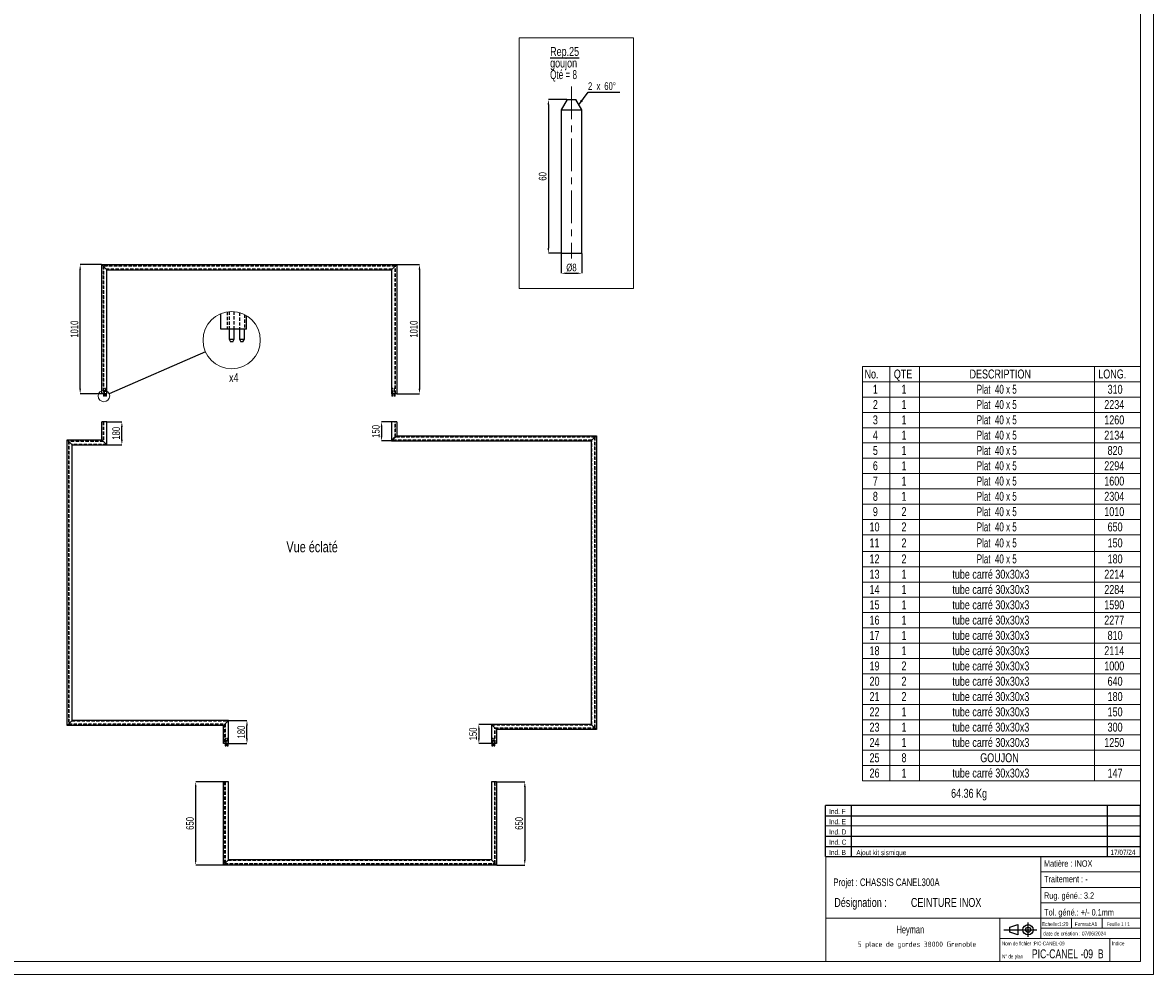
# Model space of a CAD drawing. Header units: millimetres. Extents: x 0 to 841, y 0 to 594.
# Tile 5 of 6: x 399 to 841, y 0 to 372. Entities that reach past the tile are written whole.
import ezdxf
from ezdxf.enums import TextEntityAlignment as Align

# ---------------------------------------------------------------- set-up
doc = ezdxf.new("R2010")
doc.units = ezdxf.units.MM
doc.header["$PDSIZE"] = -1
doc.linetypes.add('CENTERX2', pattern=[20.32, 12.7, -2.54, 2.54, -2.54])
doc.linetypes.add('HIDDEN', pattern=[1.905, 1.27, -0.635])
for name, color, linetype in [('COTES', 1, 'Continuous'), ('NOTES', 6, 'Continuous'), ('TRAIT-MIXTES', 3, 'CENTERX2'), ('TRAIT-TIRET', 2, 'HIDDEN')]:
    doc.layers.add(name, color=color, linetype=linetype)
doc.layers.add('TRAIT-FORT', color=4, linetype='Continuous', lineweight=25)
doc.styles.add('SLDTEXTSTYLE0', font='TXT', dxfattribs={"width": 0.75})
doc.styles.add('SLDTEXTSTYLE1', font='TXT', dxfattribs={"width": 0.723243})
doc.styles.add('SLDTEXTSTYLE2', font='TXT', dxfattribs={"width": 0.707278})
doc.styles.add('SLDTEXTSTYLE3', font='TXT', dxfattribs={"width": 0.7})
doc.styles.add('SLDTEXTSTYLE4', font='ISOCP3', dxfattribs={"width": 0.96})
doc.styles.add('SLDTEXTSTYLE5', font='TXT', dxfattribs={"width": 0.605})
doc.styles.add('SLDTEXTSTYLE6', font='TXT', dxfattribs={"width": 0.692308})
doc.styles.add('SLDTEXTSTYLE7', font='TXT', dxfattribs={"width": 0.666667})
doc.styles.add('SLDTEXTSTYLE8', font='TXT', dxfattribs={"width": 0.678571})
doc.dimstyles.new('SLDDIMSTYLE0', dxfattribs={"dimtxt": 3, "dimasz": 2, "dimexe": 0, "dimexo": 0.0625, "dimgap": 0.75, "dimtad": 1, "dimdec": 0, "dimlfac": 20, "dimrnd": 1e-09, "dimzin": 12, "dimdsep": 46, "dimtxsty": 'SLDTEXTSTYLE0', "dimsah": 1, "dimcen": 0.09, "dimadec": 0, "dimazin": 3, "dimtfac": 1, "dimtdec": 0, "dimtmove": 0, "dimatfit": 0, "dimfxl": 1, "dimfrac": 2, "dimtolj": 1, "dimtzin": 12, "dimarcsym": 0})
doc.dimstyles.new('SLDDIMSTYLE1', dxfattribs={"dimtxt": 3, "dimasz": 2, "dimexe": 0, "dimexo": 0.0625, "dimgap": 0.75, "dimtad": 1, "dimdec": 0, "dimlfac": 20, "dimrnd": 1e-09, "dimzin": 12, "dimdsep": 46, "dimtxsty": 'SLDTEXTSTYLE0', "dimsah": 1, "dimcen": 0.09, "dimadec": 0, "dimazin": 3, "dimtfac": 1, "dimtdec": 0, "dimtofl": 0, "dimtmove": 0, "dimatfit": 3, "dimfxl": 1, "dimfrac": 2, "dimtolj": 1, "dimtzin": 12, "dimarcsym": 0})
doc.dimstyles.new('SLDDIMSTYLE2', dxfattribs={"dimtxt": 0.18, "dimasz": 2, "dimexe": 0, "dimexo": 0.0625, "dimgap": 0, "dimtad": 0, "dimtih": 1, "dimtoh": 1, "dimdec": 0, "dimrnd": 1e-09, "dimzin": 0, "dimdsep": 46, "dimtxsty": 'Standard', "dimblk1": 'NONE', "dimblk2": 'NONE', "dimsah": 1, "dimcen": 0.09, "dimadec": 0, "dimazin": 0, "dimtfac": 2, "dimtdec": 0, "dimtofl": 0, "dimtmove": 0, "dimatfit": 3, "dimldrblk": 'NONE', "dimfxl": 1, "dimfrac": 2, "dimtolj": 1, "dimtzin": 0, "dimarcsym": 0})
doc.dimstyles.new('SLDDIMSTYLE7', dxfattribs={"dimtxt": 3, "dimasz": 2, "dimexe": 0, "dimexo": 0.0625, "dimgap": 0.75, "dimtad": 1, "dimdec": 0, "dimrnd": 1e-09, "dimzin": 12, "dimdsep": 46, "dimtxsty": 'SLDTEXTSTYLE0', "dimsah": 1, "dimcen": 0.09, "dimadec": 0, "dimazin": 3, "dimtfac": 1, "dimtdec": 0, "dimtmove": 0, "dimatfit": 0, "dimfxl": 1, "dimfrac": 2, "dimtolj": 1, "dimtzin": 12, "dimarcsym": 0})
doc.dimstyles.new('SLDDIMSTYLE8', dxfattribs={"dimtxt": 3, "dimasz": 2, "dimexe": 0, "dimexo": 0.0625, "dimgap": 0.75, "dimtad": 1, "dimdec": 0, "dimrnd": 1e-09, "dimzin": 12, "dimdsep": 46, "dimtxsty": 'SLDTEXTSTYLE0', "dimsah": 1, "dimcen": 0.09, "dimadec": 0, "dimazin": 3, "dimtfac": 1, "dimtdec": 0, "dimtofl": 0, "dimtmove": 0, "dimatfit": 3, "dimfxl": 1, "dimfrac": 2, "dimtolj": 1, "dimtzin": 12, "dimarcsym": 0})

# ---------------------------------------------------------------- blocks, each defined once
blk = doc.blocks.new('Bloc2')
for p, q in [((2.32, 3.8), (5.55, 4.8)), ((5.55, 4.8), (5.55, 0.8)), ((9.48, 0), (9.48, 5.6)), ((0, 2.8), (12.98, 2.8)), ((2.32, 1.8), (2.32, 3.8)), ((5.55, 0.8), (2.32, 1.8))]:
    blk.add_line(p, q)
for radius in [2, 1]:
    blk.add_circle((9.48, 2.8), radius)
blk = doc.blocks.new('TAB MODIFS')
for p, q in [((123, 20), (0, 20)), ((0, 0), (0, 20)), ((10, 20), (10, 0)), ((110, 20), (110, 0)), ((123, 0), (123, 20)), ((0, 16), (123, 16)), ((0, 8), (123, 8)), ((0, 4), (123, 4)), ((0, 0), (123, 0))]:
    blk.add_line(p, q)
at = {"color": 7, "linetype": 'Continuous', "lineweight": 18}
blk.add_line((0, 12), (123, 12), dxfattribs=at)
at = {"color": 7}
for tag in ['AUTOATTR0', 'AUTOATTR1', 'AUTOATTR2', 'AUTOATTR3', 'AUTOATTR4', 'AUTOATTR5', 'AUTOATTR6', 'AUTOATTR7', 'AUTOATTR8', 'AUTOATTR9']:
    blk.add_attdef(tag, (0, 0), '', height=1, dxfattribs=at)
at = {"layer": 'NOTES', "color": 211, "char_height": 2, "attachment_point": 1, "style": 'SLDTEXTSTYLE0'}
for s, insert in [('Ind. F', (1.36, 18.66)), ('Ind. E', (1.36, 14.66)), ('Ind. D', (1.36, 10.66)), ('Ind. C', (1.36, 6.66)), ('Ind. B', (1.36, 2.66))]:
    blk.add_mtext(s, dxfattribs=dict(at, insert=insert))
blk = doc.blocks.new('SW_NOTE_0')
at = {"layer": 'NOTES', "color": 0, "char_height": 3.5, "attachment_point": 1, "style": 'SLDTEXTSTYLE0'}
for s, insert in [('Désignation :', (0, 4.51)), ('CEINTURE INOX', (29.93, 4.51))]:
    blk.add_mtext(s, dxfattribs=dict(at, insert=insert))
blk = doc.blocks.new('SW_NOTE_1')
at = {"layer": 'NOTES', "color": 0, "insert": (20.84, 2.58), "char_height": 2, "attachment_point": 2, "style": 'SLDTEXTSTYLE4'}
blk.add_mtext('5 place de gordes 38000 Grenoble', dxfattribs=at)
blk = doc.blocks.new('SW_TABLEANNOTATION_0')
at = {"color": 0, "linetype": 'Continuous', "lineweight": 18}
for p, q in [((0, 0), (0, -161.86)), ((108.68, 0), (0, 0)), ((10.8, 0), (10.8, -5.97)), ((22.36, 0), (22.36, -5.97)), ((90.65, 0), (90.65, -5.97)), ((108.68, -161.86), (108.68, 0)), ((0, -5.97), (108.68, -5.97)), ((10.8, -5.97), (10.8, -161.86)), ((22.36, -5.97), (22.36, -161.86)), ((90.65, -5.97), (90.65, -161.86)), ((0, -11.95), (108.68, -11.95)), ((0, -17.92), (108.68, -17.92)), ((0, -23.9), (108.68, -23.9)), ((0, -29.87), (108.68, -29.87)), ((0, -35.85), (108.68, -35.85)), ((0, -41.82), (108.68, -41.82)), ((0, -47.8), (108.68, -47.8)), ((0, -53.77), (108.68, -53.77)), ((0, -59.75), (108.68, -59.75)), ((0, -65.72), (108.68, -65.72)), ((0, -72.25), (108.68, -72.25)), ((0, -78.22), (108.68, -78.22)), ((0, -84.19), (108.68, -84.19)), ((0, -90.17), (108.68, -90.17)), ((0, -96.14), (108.68, -96.14)), ((0, -102.12), (108.68, -102.12)), ((0, -108.09), (108.68, -108.09)), ((0, -114.07), (108.68, -114.07)), ((0, -120.04), (108.68, -120.04)), ((0, -126.02), (108.68, -126.02)), ((0, -131.99), (108.68, -131.99)), ((0, -137.97), (108.68, -137.97)), ((0, -143.94), (108.68, -143.94)), ((0, -149.92), (108.68, -149.92)), ((0, -155.89), (108.68, -155.89)), ((0, -161.86), (108.68, -161.86))]:
    blk.add_line(p, q, dxfattribs=at)
at = {"color": 0, "linetype": 'Continuous', "lineweight": 18, "char_height": 3.5, "attachment_point": 1}
for s, insert, style in [('No.', (0.85, -1.18), 'SLDTEXTSTYLE0'), ('QTE', (12.3, -1.18), 'SLDTEXTSTYLE0'), ('DESCRIPTION', (41.86, -1.18), 'SLDTEXTSTYLE0'), ('LONG.', (92.15, -1.18), 'SLDTEXTSTYLE0'), ('1', (4.11, -7.15), 'SLDTEXTSTYLE0'), ('1', (15.29, -7.15), 'SLDTEXTSTYLE0'), ('Plat  40 x 5', (44.69, -7.15), 'SLDTEXTSTYLE7'), ('310', (95.79, -7.15), 'SLDTEXTSTYLE0'), ('2', (4.11, -13.12), 'SLDTEXTSTYLE0'), ('1', (15.29, -13.12), 'SLDTEXTSTYLE0'), ('Plat  40 x 5', (44.69, -13.12), 'SLDTEXTSTYLE7'), ('2234', (94.49, -13.12), 'SLDTEXTSTYLE0'), ('3', (4.11, -19.1), 'SLDTEXTSTYLE0'), ('1', (15.29, -19.1), 'SLDTEXTSTYLE0'), ('Plat  40 x 5', (44.69, -19.1), 'SLDTEXTSTYLE7'), ('1260', (94.49, -19.1), 'SLDTEXTSTYLE0'), ('4', (4.11, -25.07), 'SLDTEXTSTYLE0'), ('1', (15.29, -25.07), 'SLDTEXTSTYLE0'), ('Plat  40 x 5', (44.69, -25.07), 'SLDTEXTSTYLE7'), ('2134', (94.49, -25.07), 'SLDTEXTSTYLE0'), ('Plat  40 x 5', (44.69, -31.05), 'SLDTEXTSTYLE7'), ('5', (4.11, -31.05), 'SLDTEXTSTYLE0'), ('1', (15.29, -31.05), 'SLDTEXTSTYLE0'), ('820', (95.79, -31.05), 'SLDTEXTSTYLE0'), ('6', (4.11, -37.02), 'SLDTEXTSTYLE0'), ('1', (15.29, -37.02), 'SLDTEXTSTYLE0'), ('Plat  40 x 5', (44.69, -37.02), 'SLDTEXTSTYLE7'), ('2294', (94.49, -37.02), 'SLDTEXTSTYLE0'), ('7', (4.11, -43), 'SLDTEXTSTYLE0'), ('1', (15.29, -43), 'SLDTEXTSTYLE0'), ('Plat  40 x 5', (44.69, -43), 'SLDTEXTSTYLE7'), ('1600', (94.49, -43), 'SLDTEXTSTYLE0'), ('8', (4.11, -48.97), 'SLDTEXTSTYLE0'), ('1', (15.29, -48.97), 'SLDTEXTSTYLE0'), ('Plat  40 x 5', (44.69, -48.97), 'SLDTEXTSTYLE7'), ('2304', (94.49, -48.97), 'SLDTEXTSTYLE0'), ('9', (4.11, -54.95), 'SLDTEXTSTYLE0'), ('2', (15.29, -54.95), 'SLDTEXTSTYLE0'), ('Plat  40 x 5', (44.69, -54.95), 'SLDTEXTSTYLE7'), ('1010', (94.49, -54.95), 'SLDTEXTSTYLE0'), ('10', (2.81, -60.92), 'SLDTEXTSTYLE0'), ('2', (15.29, -60.92), 'SLDTEXTSTYLE0'), ('Plat  40 x 5', (44.69, -60.92), 'SLDTEXTSTYLE7'), ('650', (95.79, -60.92), 'SLDTEXTSTYLE0'), ('11', (2.81, -67.17), 'SLDTEXTSTYLE0'), ('2', (15.29, -67.17), 'SLDTEXTSTYLE0'), ('Plat  40 x 5', (44.69, -67.17), 'SLDTEXTSTYLE7'), ('150', (95.79, -67.17), 'SLDTEXTSTYLE0'), ('12', (2.81, -73.42), 'SLDTEXTSTYLE0'), ('2', (15.29, -73.42), 'SLDTEXTSTYLE0'), ('Plat  40 x 5', (44.69, -73.42), 'SLDTEXTSTYLE7'), ('180', (95.79, -73.42), 'SLDTEXTSTYLE0'), ('13', (2.81, -79.4), 'SLDTEXTSTYLE0'), ('1', (15.29, -79.4), 'SLDTEXTSTYLE0'), ('tube carré 30x30x3', (35.16, -79.4), 'SLDTEXTSTYLE0'), ('2214', (94.49, -79.4), 'SLDTEXTSTYLE0'), ('14', (2.81, -85.37), 'SLDTEXTSTYLE0'), ('1', (15.29, -85.37), 'SLDTEXTSTYLE0'), ('tube carré 30x30x3', (35.16, -85.37), 'SLDTEXTSTYLE0'), ('2284', (94.49, -85.37), 'SLDTEXTSTYLE0'), ('15', (2.81, -91.35), 'SLDTEXTSTYLE0'), ('1', (15.29, -91.35), 'SLDTEXTSTYLE0'), ('tube carré 30x30x3', (35.16, -91.35), 'SLDTEXTSTYLE0'), ('1590', (94.49, -91.35), 'SLDTEXTSTYLE0'), ('tube carré 30x30x3', (35.16, -97.32), 'SLDTEXTSTYLE0'), ('16', (2.81, -97.32), 'SLDTEXTSTYLE0'), ('1', (15.29, -97.32), 'SLDTEXTSTYLE0'), ('2277', (94.49, -97.32), 'SLDTEXTSTYLE0'), ('17', (2.81, -103.29), 'SLDTEXTSTYLE0'), ('1', (15.29, -103.29), 'SLDTEXTSTYLE0'), ('tube carré 30x30x3', (35.16, -103.29), 'SLDTEXTSTYLE0'), ('810', (95.79, -103.29), 'SLDTEXTSTYLE0'), ('18', (2.81, -109.27), 'SLDTEXTSTYLE0'), ('1', (15.29, -109.27), 'SLDTEXTSTYLE0'), ('tube carré 30x30x3', (35.16, -109.27), 'SLDTEXTSTYLE0'), ('2114', (94.49, -109.27), 'SLDTEXTSTYLE0'), ('tube carré 30x30x3', (35.16, -115.24), 'SLDTEXTSTYLE0'), ('19', (2.81, -115.24), 'SLDTEXTSTYLE0'), ('2', (15.29, -115.24), 'SLDTEXTSTYLE0'), ('1000', (94.49, -115.24), 'SLDTEXTSTYLE0'), ('20', (2.81, -121.22), 'SLDTEXTSTYLE0'), ('2', (15.29, -121.22), 'SLDTEXTSTYLE0'), ('tube carré 30x30x3', (35.16, -121.22), 'SLDTEXTSTYLE0'), ('640', (95.79, -121.22), 'SLDTEXTSTYLE0'), ('21', (2.81, -127.19), 'SLDTEXTSTYLE0'), ('2', (15.29, -127.19), 'SLDTEXTSTYLE0'), ('tube carré 30x30x3', (35.16, -127.19), 'SLDTEXTSTYLE0'), ('180', (95.79, -127.19), 'SLDTEXTSTYLE0'), ('22', (2.81, -133.17), 'SLDTEXTSTYLE0'), ('1', (15.29, -133.17), 'SLDTEXTSTYLE0'), ('tube carré 30x30x3', (35.16, -133.17), 'SLDTEXTSTYLE0'), ('150', (95.79, -133.17), 'SLDTEXTSTYLE0'), ('23', (2.81, -139.14), 'SLDTEXTSTYLE0'), ('1', (15.29, -139.14), 'SLDTEXTSTYLE0'), ('tube carré 30x30x3', (35.16, -139.14), 'SLDTEXTSTYLE0'), ('300', (95.79, -139.14), 'SLDTEXTSTYLE0'), ('24', (2.81, -145.12), 'SLDTEXTSTYLE0'), ('1', (15.29, -145.12), 'SLDTEXTSTYLE0'), ('tube carré 30x30x3', (35.16, -145.12), 'SLDTEXTSTYLE0'), ('1250', (94.49, -145.12), 'SLDTEXTSTYLE0'), ('25', (2.81, -151.09), 'SLDTEXTSTYLE0'), ('8', (15.29, -151.09), 'SLDTEXTSTYLE0'), ('GOUJON', (46.04, -151.09), 'SLDTEXTSTYLE0'), ('26', (2.81, -157.07), 'SLDTEXTSTYLE0'), ('1', (15.29, -157.07), 'SLDTEXTSTYLE0'), ('tube carré 30x30x3', (35.16, -157.07), 'SLDTEXTSTYLE0'), ('147', (95.79, -157.07), 'SLDTEXTSTYLE0')]:
    blk.add_mtext(s, dxfattribs=dict(at, insert=insert, style=style))
blk = doc.blocks.new('_D')
at = {"layer": 'COTES', "color": 0, "lineweight": -2, "transparency": 16777216}
for p, q in [((432.32, 215.88), (438.11, 215.88)), ((438.11, 208.88), (438.11, 213.88)), ((432.32, 206.88), (438.11, 206.88))]:
    blk.add_line(p, q, dxfattribs=at)
at = {"layer": 'COTES', "color": 0, "transparency": 16777216}
for points in [[(437.78, 213.88), (438.44, 213.88), (438.11, 215.88)], [(437.78, 208.88), (438.44, 208.88), (438.11, 206.88)]]:
    blk.add_solid(points, dxfattribs=at)
at = {"layer": 'Defpoints', "color": 0, "transparency": 16777216}
for p in [(432.26, 215.88), (438.11, 215.88), (432.26, 206.88)]:
    blk.add_point(p, dxfattribs=at)
at = {"layer": 'COTES', "color": 0, "transparency": 16777216, "insert": (434.36, 211.38), "char_height": 3, "attachment_point": 2, "rotation": 90, "style": 'SLDTEXTSTYLE0'}
blk.add_mtext('\\A1;180', dxfattribs=at)
blk = doc.blocks.new('_D_1')
at = {"layer": 'COTES', "color": 0, "lineweight": -2, "transparency": 16777216}
for p, q in [((543.39, 215.88), (539.54, 215.88)), ((539.54, 213.88), (539.54, 210.38)), ((543.39, 208.38), (539.54, 208.38))]:
    blk.add_line(p, q, dxfattribs=at)
at = {"layer": 'COTES', "color": 0, "transparency": 16777216}
for points in [[(539.21, 213.88), (539.88, 213.88), (539.54, 215.88)], [(539.21, 210.38), (539.88, 210.38), (539.54, 208.38)]]:
    blk.add_solid(points, dxfattribs=at)
at = {"layer": 'Defpoints', "color": 0, "transparency": 16777216}
for p in [(543.46, 215.88), (539.54, 208.38), (543.46, 208.38)]:
    blk.add_point(p, dxfattribs=at)
at = {"layer": 'COTES', "color": 0, "transparency": 16777216, "insert": (535.79, 212.13), "char_height": 3, "attachment_point": 2, "rotation": 90, "style": 'SLDTEXTSTYLE0'}
blk.add_mtext('\\A1;150', dxfattribs=at)
blk = doc.blocks.new('_D_2')
at = {"layer": 'COTES', "color": 0, "lineweight": -2, "transparency": 16777216}
for p, q in [((479.82, 99.18), (486.96, 99.18)), ((486.96, 92.18), (486.96, 97.18)), ((479.82, 90.18), (486.96, 90.18))]:
    blk.add_line(p, q, dxfattribs=at)
at = {"layer": 'COTES', "color": 0, "transparency": 16777216}
for points in [[(486.63, 97.18), (487.3, 97.18), (486.96, 99.18)], [(486.63, 92.18), (487.3, 92.18), (486.96, 90.18)]]:
    blk.add_solid(points, dxfattribs=at)
at = {"layer": 'Defpoints', "color": 0, "transparency": 16777216}
for p in [(479.76, 99.18), (486.96, 99.18), (479.76, 90.18)]:
    blk.add_point(p, dxfattribs=at)
at = {"layer": 'COTES', "color": 0, "transparency": 16777216, "insert": (483.21, 94.68), "char_height": 3, "attachment_point": 2, "rotation": 90, "style": 'SLDTEXTSTYLE0'}
blk.add_mtext('\\A1;180', dxfattribs=at)
blk = doc.blocks.new('_D_3')
at = {"layer": 'COTES', "color": 0, "lineweight": -2, "transparency": 16777216}
for p, q in [((582.39, 97.68), (577.54, 97.68)), ((577.54, 95.68), (577.54, 92.18)), ((582.39, 90.18), (577.54, 90.18))]:
    blk.add_line(p, q, dxfattribs=at)
at = {"layer": 'COTES', "color": 0, "transparency": 16777216}
for points in [[(577.21, 95.68), (577.88, 95.68), (577.54, 97.68)], [(577.21, 92.18), (577.88, 92.18), (577.54, 90.18)]]:
    blk.add_solid(points, dxfattribs=at)
at = {"layer": 'Defpoints', "color": 0, "transparency": 16777216}
for p in [(582.46, 97.68), (577.54, 90.18), (582.46, 90.18)]:
    blk.add_point(p, dxfattribs=at)
at = {"layer": 'COTES', "color": 0, "transparency": 16777216, "insert": (573.79, 93.93), "char_height": 3, "attachment_point": 2, "rotation": 90, "style": 'SLDTEXTSTYLE0'}
blk.add_mtext('\\A1;150', dxfattribs=at)
blk = doc.blocks.new('_D_4')
at = {"layer": 'COTES', "color": 0, "lineweight": -2, "transparency": 16777216}
for p, q in [((477.69, 75.23), (466.94, 75.23)), ((466.94, 44.73), (466.94, 73.23)), ((477.69, 42.73), (466.94, 42.73))]:
    blk.add_line(p, q, dxfattribs=at)
at = {"layer": 'COTES', "color": 0, "transparency": 16777216}
for points in [[(466.6, 73.23), (467.27, 73.23), (466.94, 75.23)], [(466.6, 44.73), (467.27, 44.73), (466.94, 42.73)]]:
    blk.add_solid(points, dxfattribs=at)
at = {"layer": 'Defpoints', "color": 0, "transparency": 16777216}
for p in [(466.94, 75.23), (477.76, 75.23), (477.76, 42.73)]:
    blk.add_point(p, dxfattribs=at)
at = {"layer": 'COTES', "color": 0, "transparency": 16777216, "insert": (463.19, 58.98), "char_height": 3, "attachment_point": 2, "rotation": 90, "style": 'SLDTEXTSTYLE0'}
blk.add_mtext('\\A1;650', dxfattribs=at)
blk = doc.blocks.new('_D_5')
at = {"layer": 'COTES', "color": 0, "lineweight": -2, "transparency": 16777216}
for p, q in [((584.52, 75.23), (595.48, 75.23)), ((595.48, 73.23), (595.48, 44.73)), ((584.52, 42.73), (595.48, 42.73))]:
    blk.add_line(p, q, dxfattribs=at)
at = {"layer": 'COTES', "color": 0, "transparency": 16777216}
for points in [[(595.15, 73.23), (595.81, 73.23), (595.48, 75.23)], [(595.15, 44.73), (595.81, 44.73), (595.48, 42.73)]]:
    blk.add_solid(points, dxfattribs=at)
at = {"layer": 'Defpoints', "color": 0, "transparency": 16777216}
for p in [(584.46, 75.23), (584.46, 42.73), (595.48, 42.73)]:
    blk.add_point(p, dxfattribs=at)
at = {"layer": 'COTES', "color": 0, "transparency": 16777216, "insert": (591.73, 58.98), "char_height": 3, "attachment_point": 2, "rotation": 90, "style": 'SLDTEXTSTYLE0'}
blk.add_mtext('\\A1;650', dxfattribs=at)
blk = doc.blocks.new('_D_6')
at = {"layer": 'COTES', "color": 0, "lineweight": -2, "transparency": 16777216}
for p, q in [((430.19, 277.31), (421.82, 277.31)), ((421.82, 228.81), (421.82, 275.31)), ((430.19, 226.81), (421.82, 226.81))]:
    blk.add_line(p, q, dxfattribs=at)
at = {"layer": 'COTES', "color": 0, "transparency": 16777216}
for points in [[(421.49, 275.31), (422.15, 275.31), (421.82, 277.31)], [(421.49, 228.81), (422.15, 228.81), (421.82, 226.81)]]:
    blk.add_solid(points, dxfattribs=at)
at = {"layer": 'Defpoints', "color": 0, "transparency": 16777216}
for p in [(421.82, 277.31), (430.26, 277.31), (430.26, 226.81)]:
    blk.add_point(p, dxfattribs=at)
at = {"layer": 'COTES', "color": 0, "transparency": 16777216, "insert": (418.07, 252.06), "char_height": 3, "attachment_point": 2, "rotation": 90, "style": 'SLDTEXTSTYLE0'}
blk.add_mtext('\\A1;1010', dxfattribs=at)
blk = doc.blocks.new('_D_7')
at = {"layer": 'COTES', "color": 0, "lineweight": -2, "transparency": 16777216}
for p, q in [((545.52, 277.31), (554.36, 277.31)), ((554.36, 275.31), (554.36, 228.81)), ((545.52, 226.81), (554.36, 226.81))]:
    blk.add_line(p, q, dxfattribs=at)
at = {"layer": 'COTES', "color": 0, "transparency": 16777216}
for points in [[(554.02, 275.31), (554.69, 275.31), (554.36, 277.31)], [(554.02, 228.81), (554.69, 228.81), (554.36, 226.81)]]:
    blk.add_solid(points, dxfattribs=at)
at = {"layer": 'Defpoints', "color": 0, "transparency": 16777216}
for p in [(545.46, 277.31), (545.46, 226.81), (554.36, 226.81)]:
    blk.add_point(p, dxfattribs=at)
at = {"layer": 'COTES', "color": 0, "transparency": 16777216, "insert": (550.61, 252.06), "char_height": 3, "attachment_point": 2, "rotation": 90, "style": 'SLDTEXTSTYLE0'}
blk.add_mtext('\\A1;1010', dxfattribs=at)
blk = doc.blocks.new('_None')
blk = doc.blocks.new('_D_29')
at = {"layer": 'COTES', "color": 0, "lineweight": -2, "transparency": 16777216}
for p, q in [((609.71, 281.68), (609.71, 273.9)), ((617.71, 281.68), (617.71, 273.9)), ((611.71, 273.9), (615.71, 273.9))]:
    blk.add_line(p, q, dxfattribs=at)
at = {"layer": 'COTES', "color": 0, "transparency": 16777216}
for points in [[(611.71, 274.23), (611.71, 273.56), (609.71, 273.9)], [(615.71, 274.23), (615.71, 273.56), (617.71, 273.9)]]:
    blk.add_solid(points, dxfattribs=at)
at = {"layer": 'Defpoints', "color": 0, "transparency": 16777216}
for p in [(609.71, 281.75), (617.71, 281.75), (617.71, 273.9)]:
    blk.add_point(p, dxfattribs=at)
at = {"layer": 'COTES', "color": 0, "transparency": 16777216, "insert": (613.71, 277.65), "char_height": 3, "attachment_point": 2, "style": 'SLDTEXTSTYLE0'}
blk.add_mtext('\\A1;%%c8', dxfattribs=at)
blk = doc.blocks.new('_D_30')
at = {"layer": 'COTES', "color": 0, "lineweight": -2, "transparency": 16777216}
for p, q in [((611.96, 341.75), (604.7, 341.75)), ((604.7, 339.75), (604.7, 283.75)), ((609.65, 281.75), (604.7, 281.75))]:
    blk.add_line(p, q, dxfattribs=at)
at = {"layer": 'COTES', "color": 0, "transparency": 16777216}
for points in [[(604.36, 339.75), (605.03, 339.75), (604.7, 341.75)], [(604.36, 283.75), (605.03, 283.75), (604.7, 281.75)]]:
    blk.add_solid(points, dxfattribs=at)
at = {"layer": 'Defpoints', "color": 0, "transparency": 16777216}
for p in [(612.02, 341.75), (604.7, 281.75), (609.71, 281.75)]:
    blk.add_point(p, dxfattribs=at)
at = {"layer": 'COTES', "color": 0, "transparency": 16777216, "insert": (600.95, 311.75), "char_height": 3, "attachment_point": 2, "rotation": 90, "style": 'SLDTEXTSTYLE0'}
blk.add_mtext('\\A1;60', dxfattribs=at)
blk = doc.blocks.new('SW_CHAMFER_DIMENSION_0')
at = {"layer": 'COTES', "color": 0}
for p, q in [((-3.61, -4.9), (0, 0)), ((0, 0), (12.39, 0))]:
    blk.add_line(p, q, dxfattribs=at)
blk.add_solid([(-3.61, -4.9), (-2.03, -3.59), (-2.83, -3)], dxfattribs=at)
at = {"layer": 'COTES', "color": 0, "char_height": 3, "attachment_point": 1, "style": 'SLDTEXTSTYLE0'}
for s, insert in [('2', (0, 3.87)), ('x', (3.34, 3.87)), ('60°', (6.35, 3.87))]:
    blk.add_mtext(s, dxfattribs=dict(at, insert=insert))
blk = doc.blocks.new('SW_NOTE_35')
at = {"layer": 'NOTES', "color": 0, "char_height": 3.5, "attachment_point": 1}
for s, insert, style in [('\\LRep.25', (0, 4.51), 'SLDTEXTSTYLE0'), ('goujon', (0, -0.01), 'SLDTEXTSTYLE0'), ('Qté = 8', (0, -4.54), 'SLDTEXTSTYLE8')]:
    blk.add_mtext(s, dxfattribs=dict(at, insert=insert, style=style))

msp = doc.modelspace()

# ---------------------------------------------------------------- linework, layer by layer
at = {"lineweight": 18}
for p, q in [((841, 594), (841, 0)), ((836, 589), (836, 5)), ((593.345, 267.904), (593.345, 365.88)), ((593.345, 365.88), (637.977, 365.88)), ((637.977, 267.904), (637.977, 365.88)), ((593.345, 267.904), (637.977, 267.904)), ((713, 46), (713, 5)), ((836, 46), (713, 46)), ((797, 46), (797, 14)), ((836, 46), (836, 5)), ((797, 40), (836, 40)), ((797, 34), (836, 34)), ((797, 28), (836, 28)), ((713, 22), (836, 22)), ((781, 22), (781, 5)), ((797, 18), (836, 18)), ((809, 22), (809, 18)), ((821, 22), (821, 18)), ((781, 14), (836, 14)), ((824, 14), (824, 5)), ((836, 5), (5, 5)), ((713, 5), (836, 5)), ((841, 0), (0, 0))]:
    msp.add_line(p, q, dxfattribs=at)
for centre, radius in [((480.988, 247.744), 11.19), ((431.107, 225.954), 2.238)]:
    msp.add_circle(centre, radius, dxfattribs=at)
at = {"layer": 'TRAIT-FORT', "lineweight": 25}
for p, q in [((612.021, 341.747), (609.711, 337.747)), ((612.021, 341.747), (615.394, 341.747)), ((617.711, 337.747), (615.402, 341.747)), ((609.711, 337.747), (609.711, 281.747)), ((609.719, 337.747), (617.703, 337.747)), ((617.711, 281.747), (617.711, 337.747)), ((609.711, 281.747), (617.711, 281.747)), ((430.257, 226.805), (430.257, 277.305)), ((430.257, 277.305), (432.257, 275.305)), ((430.257, 277.305), (545.457, 277.305)), ((432.257, 226.805), (432.257, 275.305)), ((432.257, 275.305), (543.457, 275.305)), ((543.457, 275.305), (545.457, 277.305)), ((543.457, 275.305), (543.457, 226.805)), ((545.457, 277.305), (545.457, 226.805)), ((476.738, 252.001), (476.738, 258.093)), ((486.738, 252.001), (486.738, 257.341)), ((486.738, 252.001), (476.738, 252.001)), ((479.988, 252.001), (479.988, 248.126)), ((481.988, 248.126), (481.988, 252.001)), ((483.988, 252.001), (483.988, 248.126)), ((485.988, 248.126), (485.988, 252.001)), ((479.988, 248.126), (480.565, 247.125)), ((479.988, 248.126), (481.988, 248.126)), ((481.411, 247.125), (481.988, 248.126)), ((483.988, 248.126), (484.565, 247.125)), ((483.988, 248.126), (485.988, 248.126)), ((485.411, 247.125), (485.988, 248.126)), ((481.411, 247.125), (480.565, 247.125)), ((485.411, 247.125), (484.565, 247.125)), ((432.257, 226.805), (430.257, 226.805)), ((430.907, 226.805), (430.907, 226.03)), ((430.907, 226.03), (431.023, 225.83)), ((430.907, 226.03), (431.307, 226.03)), ((431.192, 225.83), (431.023, 225.83)), ((431.192, 225.83), (431.307, 226.03)), ((431.307, 226.03), (431.307, 226.805)), ((431.707, 226.805), (431.707, 226.03)), ((431.707, 226.03), (431.823, 225.83)), ((431.707, 226.03), (432.107, 226.03)), ((431.992, 225.83), (431.823, 225.83)), ((431.992, 225.83), (432.107, 226.03)), ((432.107, 226.03), (432.107, 226.805)), ((545.457, 226.805), (543.457, 226.805)), ((543.607, 226.805), (543.607, 226.03)), ((543.607, 226.03), (543.723, 225.83)), ((543.607, 226.03), (544.007, 226.03)), ((543.892, 225.83), (543.723, 225.83)), ((543.892, 225.83), (544.007, 226.03)), ((544.007, 226.03), (544.007, 226.805)), ((544.407, 226.805), (544.407, 226.03)), ((544.407, 226.03), (544.523, 225.83)), ((544.407, 226.03), (544.807, 226.03)), ((544.692, 225.83), (544.523, 225.83)), ((544.692, 225.83), (544.807, 226.03)), ((544.807, 226.03), (544.807, 226.805)), ((430.257, 208.879), (430.257, 215.878)), ((432.257, 215.878), (430.257, 215.878)), ((432.257, 206.879), (432.257, 215.878)), ((543.457, 215.878), (543.457, 208.379)), ((545.457, 215.878), (543.457, 215.878)), ((545.457, 215.878), (545.457, 210.379)), ((416.757, 97.179), (416.757, 208.879)), ((416.757, 208.879), (418.757, 206.879)), ((416.757, 208.879), (430.257, 208.879)), ((430.257, 208.879), (432.257, 206.879)), ((543.457, 208.379), (545.457, 210.379)), ((543.457, 208.379), (621.457, 208.379)), ((545.457, 210.379), (623.457, 210.379)), ((623.457, 210.379), (621.457, 208.379)), ((621.457, 208.379), (621.457, 97.679)), ((623.457, 210.379), (623.457, 95.679)), ((418.757, 99.179), (418.757, 206.879)), ((418.757, 206.879), (432.257, 206.879)), ((416.757, 97.179), (418.757, 99.179)), ((477.757, 97.179), (416.757, 97.179)), ((479.757, 99.179), (418.757, 99.179)), ((477.757, 97.179), (479.757, 99.179)), ((477.757, 90.179), (477.757, 97.179)), ((479.757, 90.179), (479.757, 99.179)), ((584.457, 95.679), (582.457, 97.679)), ((621.457, 97.679), (582.457, 97.679)), ((582.457, 97.679), (582.457, 90.179)), ((623.457, 95.679), (621.457, 97.679)), ((623.457, 95.679), (584.457, 95.679)), ((584.457, 95.679), (584.457, 90.179)), ((479.757, 90.179), (477.757, 90.179)), ((478.407, 90.179), (478.407, 89.404)), ((478.407, 89.404), (478.523, 89.204)), ((478.407, 89.404), (478.807, 89.404)), ((478.692, 89.204), (478.523, 89.204)), ((478.692, 89.204), (478.807, 89.404)), ((478.807, 89.404), (478.807, 90.179)), ((479.207, 90.179), (479.207, 89.404)), ((479.207, 89.404), (479.323, 89.204)), ((479.207, 89.404), (479.607, 89.404)), ((479.492, 89.204), (479.323, 89.204)), ((479.492, 89.204), (479.607, 89.404)), ((479.607, 89.404), (479.607, 90.179)), ((584.457, 90.179), (582.457, 90.179)), ((582.607, 90.179), (582.607, 89.404)), ((582.607, 89.404), (582.723, 89.204)), ((582.607, 89.404), (583.007, 89.404)), ((582.892, 89.204), (582.723, 89.204)), ((582.892, 89.204), (583.007, 89.404)), ((583.007, 89.404), (583.007, 90.179)), ((583.407, 90.179), (583.407, 89.404)), ((583.407, 89.404), (583.523, 89.204)), ((583.407, 89.404), (583.807, 89.404)), ((583.692, 89.204), (583.523, 89.204)), ((583.692, 89.204), (583.807, 89.404)), ((583.807, 89.404), (583.807, 90.179)), ((477.757, 42.729), (477.757, 75.229)), ((479.757, 75.229), (477.757, 75.229)), ((479.757, 44.729), (479.757, 75.229)), ((582.457, 75.229), (582.457, 44.729)), ((584.457, 75.229), (582.457, 75.229)), ((584.457, 75.229), (584.457, 42.729)), ((477.757, 42.729), (479.757, 44.729)), ((582.457, 44.729), (479.757, 44.729)), ((582.457, 44.729), (584.457, 42.729)), ((584.457, 42.729), (477.757, 42.729))]:
    msp.add_line(p, q, dxfattribs=at)
at = {"layer": 'TRAIT-MIXTES', "lineweight": 18}
msp.add_line((613.711, 346.813), (613.711, 279.638), dxfattribs=at)
at = {"layer": 'TRAIT-TIRET'}
for p, q in [((544.957, 276.805), (430.757, 276.805)), ((430.757, 276.805), (430.757, 226.83)), ((544.807, 276.655), (430.907, 276.655)), ((430.907, 276.655), (430.907, 228.83)), ((543.607, 275.455), (432.107, 275.455)), ((432.107, 275.455), (432.107, 226.83)), ((543.607, 228.83), (543.607, 275.455)), ((544.807, 226.83), (544.807, 276.655)), ((544.957, 226.83), (544.957, 276.805)), ((479.238, 258.794), (479.238, 252.125)), ((479.988, 258.887), (479.988, 252.001)), ((481.988, 252.001), (481.988, 258.887)), ((483.988, 258.522), (483.988, 252.001)), ((485.988, 257.752), (485.988, 252.125)), ((480.738, 252.125), (479.238, 252.125)), ((485.238, 252.125), (480.738, 252.125)), ((486.738, 252.125), (485.238, 252.125)), ((485.988, 252.001), (485.988, 252.125)), ((431.057, 226.83), (430.757, 226.83)), ((431.307, 228.83), (430.907, 228.83)), ((430.907, 228.83), (430.907, 226.805)), ((431.957, 226.83), (431.057, 226.83)), ((431.307, 226.805), (431.307, 228.83)), ((432.107, 228.83), (431.707, 228.83)), ((431.707, 228.83), (431.707, 226.805)), ((432.257, 226.83), (431.957, 226.83)), ((432.107, 226.805), (432.107, 226.83)), ((543.757, 226.83), (543.457, 226.83)), ((544.007, 228.83), (543.607, 228.83)), ((543.607, 228.83), (543.607, 226.805)), ((544.657, 226.83), (543.757, 226.83)), ((544.007, 226.805), (544.007, 228.83)), ((544.807, 228.83), (544.407, 228.83)), ((544.407, 228.83), (544.407, 226.805)), ((544.957, 226.83), (544.657, 226.83)), ((544.807, 226.805), (544.807, 226.83)), ((430.757, 215.854), (430.757, 208.379)), ((431.057, 215.854), (430.757, 215.854)), ((430.907, 215.854), (430.907, 208.229)), ((431.957, 215.854), (431.057, 215.854)), ((432.257, 215.854), (431.957, 215.854)), ((432.107, 215.854), (432.107, 207.029)), ((543.757, 215.854), (543.457, 215.854)), ((543.607, 208.679), (543.607, 215.854)), ((544.657, 215.854), (543.757, 215.854)), ((544.957, 215.854), (544.657, 215.854)), ((544.807, 209.879), (544.807, 215.854)), ((544.957, 210.029), (544.957, 215.854)), ((430.757, 208.379), (417.257, 208.379)), ((417.257, 208.379), (417.257, 97.679)), ((430.907, 208.229), (417.407, 208.229)), ((417.407, 208.229), (417.407, 97.829)), ((621.457, 208.529), (543.457, 208.529)), ((621.607, 208.679), (543.607, 208.679)), ((543.757, 208.829), (544.657, 209.729)), ((622.807, 209.879), (544.807, 209.879)), ((622.957, 210.029), (544.957, 210.029)), ((621.457, 208.379), (621.457, 208.529)), ((621.607, 97.529), (621.607, 208.679)), ((621.757, 208.829), (622.657, 209.729)), ((622.957, 210.029), (622.657, 209.729)), ((622.807, 96.329), (622.807, 209.879)), ((622.957, 96.179), (622.957, 210.029)), ((432.107, 207.029), (418.607, 207.029)), ((418.607, 207.029), (418.607, 99.029)), ((417.257, 97.679), (478.257, 97.679)), ((417.407, 97.829), (478.407, 97.829)), ((418.607, 99.029), (479.607, 99.029)), ((478.257, 97.679), (478.257, 90.204)), ((478.407, 97.829), (478.407, 92.204)), ((479.607, 99.029), (479.607, 90.204)), ((582.607, 92.204), (582.607, 97.529)), ((582.607, 97.529), (621.607, 97.529)), ((583.807, 90.204), (583.807, 96.329)), ((583.807, 96.329), (622.807, 96.329)), ((583.957, 90.204), (583.957, 96.179)), ((583.957, 96.179), (622.957, 96.179)), ((478.557, 90.204), (478.257, 90.204)), ((478.807, 92.204), (478.407, 92.204)), ((478.407, 92.204), (478.407, 90.179)), ((479.457, 90.204), (478.557, 90.204)), ((478.807, 90.179), (478.807, 92.204)), ((479.607, 92.204), (479.207, 92.204)), ((479.207, 92.204), (479.207, 90.179)), ((479.757, 90.204), (479.457, 90.204)), ((479.607, 90.179), (479.607, 90.204)), ((582.757, 90.204), (582.457, 90.204)), ((583.007, 92.204), (582.607, 92.204)), ((582.607, 92.204), (582.607, 90.179)), ((583.657, 90.204), (582.757, 90.204)), ((583.007, 90.179), (583.007, 92.204)), ((583.807, 92.204), (583.407, 92.204)), ((583.407, 92.204), (583.407, 90.179)), ((583.957, 90.204), (583.657, 90.204)), ((583.807, 90.179), (583.807, 90.204)), ((478.257, 75.204), (478.257, 43.229)), ((478.557, 75.204), (478.257, 75.204)), ((478.407, 75.204), (478.407, 43.379)), ((479.457, 75.204), (478.557, 75.204)), ((479.757, 75.204), (479.457, 75.204)), ((479.607, 75.204), (479.607, 44.579)), ((582.757, 75.204), (582.457, 75.204)), ((582.607, 44.579), (582.607, 75.204)), ((583.657, 75.204), (582.757, 75.204)), ((583.957, 75.204), (583.657, 75.204)), ((583.807, 43.379), (583.807, 75.204)), ((583.957, 43.229), (583.957, 75.204)), ((479.607, 44.579), (582.607, 44.579)), ((478.257, 43.229), (583.957, 43.229)), ((478.407, 43.379), (583.807, 43.379))]:
    msp.add_line(p, q, dxfattribs=at)
at = {"layer": 'TRAIT-TIRET', "flags": 128}
for points in [[(543.457, 208.529), (543.463, 208.534), (543.48, 208.551), (543.508, 208.579), (543.545, 208.616), (543.591, 208.662), (543.643, 208.714), (543.699, 208.77), (543.757, 208.829)], [(543.757, 208.829), (543.705, 208.776), (543.655, 208.726), (543.607, 208.679), (543.565, 208.636), (543.528, 208.599), (543.498, 208.569), (543.475, 208.547), (543.462, 208.533), (543.457, 208.529)], [(544.657, 209.729), (544.709, 209.781), (544.76, 209.831), (544.807, 209.879), (544.85, 209.921), (544.887, 209.958), (544.917, 209.988), (544.939, 210.011), (544.953, 210.024), (544.957, 210.029)], [(544.957, 210.029), (544.952, 210.023), (544.935, 210.006), (544.907, 209.978), (544.869, 209.941), (544.824, 209.895), (544.772, 209.843), (544.716, 209.787), (544.657, 209.729)], [(621.457, 208.529), (621.462, 208.533), (621.475, 208.547), (621.498, 208.569), (621.528, 208.599), (621.565, 208.636), (621.607, 208.679), (621.655, 208.726), (621.705, 208.776), (621.757, 208.829)], [(621.757, 208.829), (621.699, 208.77), (621.643, 208.714), (621.591, 208.662), (621.545, 208.616), (621.508, 208.579), (621.48, 208.551), (621.463, 208.534), (621.457, 208.529)], [(622.657, 209.729), (622.716, 209.787), (622.772, 209.843), (622.824, 209.895), (622.869, 209.941), (622.907, 209.978), (622.935, 210.006), (622.952, 210.023), (622.957, 210.029)]]:
    msp.add_lwpolyline(points, dxfattribs=at)

# ---------------------------------------------------------------- block references
at = {"lineweight": 18}
msp.add_blockref('SW_TABLEANNOTATION_0', (727.325, 237.478), dxfattribs=at)
ref = msp.add_blockref('TAB MODIFS', (712.994, 45.99))
ref.add_attrib('AUTOATTR0', '17/07/24', dxfattribs={"layer": 'NOTES', "color": 211, "height": 2, "style": 'SLDTEXTSTYLE0', "width": 0.75}).set_placement((824.227, 46.085), align=Align.BOTTOM_LEFT)
ref.add_attrib('AUTOATTR1', 'Ajout kit sismique', dxfattribs={"layer": 'NOTES', "color": 211, "height": 2, "style": 'SLDTEXTSTYLE0', "width": 0.75}).set_placement((724.977, 45.984), align=Align.BOTTOM_LEFT)
msp.add_blockref('Bloc2', (782.56, 14.634))
at = {"layer": 'COTES'}
msp.add_blockref('SW_CHAMFER_DIMENSION_0', (620.171, 344.651), dxfattribs=at)
at = {"layer": 'NOTES'}
for name, p in [('SW_NOTE_35', (605.372, 357.797)), ('SW_NOTE_0', (716.367, 25.335)), ('SW_NOTE_1', (727.838, 10.213))]:
    msp.add_blockref(name, p, dxfattribs=at)

# ---------------------------------------------------------------- texts
for s, insert, char_height, attachment_point, style in [('x4', (479.968, 234.878), 3.5, 1, 'SLDTEXTSTYLE0'), ('Vue éclaté', (502.375, 169.145), 4.2333, 1, 'SLDTEXTSTYLE0'), ('64.36 Kg', (769.006, 72.493), 3.5, 2, 'SLDTEXTSTYLE0'), ('Matière : INOX', (798.266, 44.555), 2.5, 1, 'SLDTEXTSTYLE0'), ('Projet : CHASSIS CANEL300A', (716.015, 37.49), 3, 1, 'SLDTEXTSTYLE0'), ('Traitement : -', (798.298, 38.468), 2.5, 1, 'SLDTEXTSTYLE0'), ('Rug. géné.: 3.2', (798.285, 32.034), 2.5, 1, 'SLDTEXTSTYLE0'), ('Tol. géné.: +/- 0.1mm', (798.324, 25.499), 2.5, 1, 'SLDTEXTSTYLE0'), ('Heyman', (746.063, 19.027), 3, 2, 'SLDTEXTSTYLE5'), ('Echelle:1:20', (797.453, 20.405), 1.5, 1, 'SLDTEXTSTYLE0'), ('Format:A1', (810.289, 20.38), 1.5, 1, 'SLDTEXTSTYLE0'), ('Feuille 1 / 1', (822.806, 20.384), 1.5, 1, 'SLDTEXTSTYLE6'), ('date de création : 07/06/2024', (798.009, 16.695), 1.5, 1, 'SLDTEXTSTYLE0'), ('Nom de fichier :PIC-CANEL-09', (781.852, 12.815), 1.5, 1, 'SLDTEXTSTYLE2'), ('PIC-CANEL -09  B', (793.536, 9.788), 3.5, 1, 'SLDTEXTSTYLE1'), ('Indice', (824.693, 12.86), 1.5, 1, 'SLDTEXTSTYLE0'), ('N° de plan', (781.878, 7.765), 1.5, 1, 'SLDTEXTSTYLE3')]:
    msp.add_mtext(s, dxfattribs=dict(at, insert=insert, char_height=char_height, attachment_point=attachment_point, style=style))

# ---------------------------------------------------------------- dimensions: what is measured, and where the dimension line sits
at = {"layer": 'COTES'}
for base, p1, p2, dimstyle, picture, middle in [((604.698, 281.747), (612.021, 341.747), (609.711, 281.747), 'SLDDIMSTYLE8', '_D_30', (604.698, 311.747)), ((421.821, 277.305), (430.257, 226.805), (430.257, 277.305), 'SLDDIMSTYLE1', '_D_6', (421.821, 252.055)), ((554.357, 226.805), (545.457, 277.305), (545.457, 226.805), 'SLDDIMSTYLE1', '_D_7', (554.357, 252.055)), ((438.11, 215.878), (432.257, 206.879), (432.257, 215.878), 'SLDDIMSTYLE0', '_D', (438.11, 211.378)), ((539.542, 208.379), (543.457, 215.878), (543.457, 208.379), 'SLDDIMSTYLE0', '_D_1', (539.542, 212.128)), ((486.963, 99.179), (479.757, 90.179), (479.757, 99.179), 'SLDDIMSTYLE0', '_D_2', (486.963, 94.679)), ((577.545, 90.179), (582.457, 97.679), (582.457, 90.179), 'SLDDIMSTYLE0', '_D_3', (577.545, 93.929)), ((466.938, 75.229), (477.757, 42.729), (477.757, 75.229), 'SLDDIMSTYLE1', '_D_4', (466.938, 58.979)), ((595.48, 42.729), (584.457, 75.229), (584.457, 42.729), 'SLDDIMSTYLE1', '_D_5', (595.48, 58.979))]:
    dim = msp.add_linear_dim(base=base, p1=p1, p2=p2, angle=90, dimstyle=dimstyle, dxfattribs=at)
    dim.commit()
    dim.dimension.update_dxf_attribs({"geometry": picture, "text_midpoint": middle, "dimtype": 160})
dim = msp.add_linear_dim(base=(617.711, 273.898), p1=(609.711, 281.747), p2=(617.711, 281.747), text='%%c<>', dimstyle='SLDDIMSTYLE7', dxfattribs=at)
dim.commit()
dim.dimension.update_dxf_attribs({"geometry": '_D_29', "text_midpoint": (613.711, 273.898), "dimtype": 160})

# ---------------------------------------------------------------- leaders
at = {"lineweight": 18, "has_arrowhead": 0}
msp.add_leader([(470.734, 243.263), (433.158, 226.849)], dimstyle='SLDDIMSTYLE2', dxfattribs=at)

doc.saveas('drawing.dxf')
